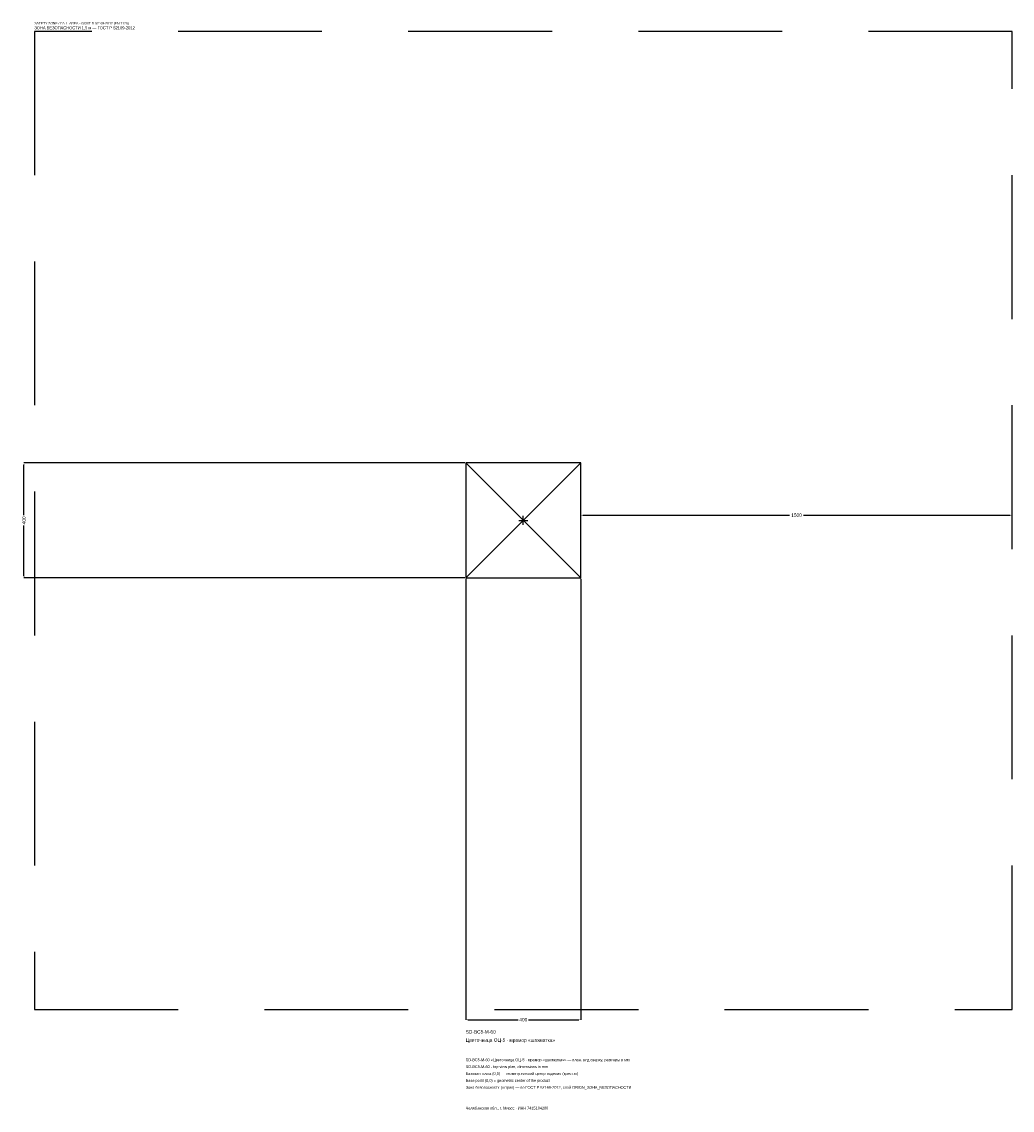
# Model space of a CAD drawing. Header units: metres. Extents: x -1744 to 1700, y -2050 to 1733.
import ezdxf

# ---------------------------------------------------------------- set-up
doc = ezdxf.new("R2010")
doc.units = ezdxf.units.M
doc.linetypes.add('DASHED', pattern=[800, 500, -300])
for name, color, linetype in [('ЗСК_ДАННЫЕ', 3, 'Continuous'), ('ЗСК_ЗОНА_БЕЗОПАСНОСТИ', 1, 'Continuous'), ('ЗСК_КОНТУР', 7, 'Continuous'), ('ЗСК_РАЗМЕРЫ', 8, 'Continuous')]:
    doc.layers.add(name, color=color, linetype=linetype)
doc.dimstyles.new('ORION', dxfattribs={"dimtxt": 12, "dimasz": 7.2, "dimexe": 1.25, "dimexo": 3.6, "dimtad": 1, "dimdec": 0, "dimcen": 2.5, "dimazin": 3, "dimtfac": 1, "dimtmove": 0, "dimatfit": 3})

# ---------------------------------------------------------------- blocks, each defined once
blk = doc.blocks.new('_CLOSEDFILLED')
at = {"color": 0, "linetype": 'BYBLOCK'}
blk.add_solid([(-1, 0.16), (0, 0), (-1, -0.16)], dxfattribs=at)
blk = doc.blocks.new('*D1')
for p, q in [((-200, -203.6), (-200, -1736)), ((200, -203.6), (200, -1736)), ((-192.8, -1736), (-18, -1736)), ((18, -1736), (192.8, -1736))]:
    blk.add_line(p, q)
at = {"layer": 'Defpoints'}
for p in [(-200, -200), (200, -200), (-200, -1736)]:
    blk.add_point(p, dxfattribs=at)
at = {"layer": 'ЗСК_РАЗМЕРЫ', "xscale": 7.199999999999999, "yscale": 7.199999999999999, "rotation": 180}
blk.add_blockref('_CLOSEDFILLED', (-200, -1736), dxfattribs=at)
at = {"layer": 'ЗСК_РАЗМЕРЫ', "xscale": 7.199999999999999, "yscale": 7.199999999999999}
blk.add_blockref('_CLOSEDFILLED', (200, -1736), dxfattribs=at)
at = {"layer": 'ЗСК_РАЗМЕРЫ', "insert": (0, -1736), "char_height": 12, "attachment_point": 5}
blk.add_mtext('400', dxfattribs=at)
blk = doc.blocks.new('*D2')
for p, q in [((-203.6, 200), (-1736, 200)), ((-1736, 18), (-1736, 192.8)), ((-1736, -192.8), (-1736, -18)), ((-203.6, -200), (-1736, -200))]:
    blk.add_line(p, q)
at = {"layer": 'Defpoints'}
for p in [(-200, 200), (-1736, -200), (-200, -200)]:
    blk.add_point(p, dxfattribs=at)
at = {"layer": 'ЗСК_РАЗМЕРЫ', "xscale": 7.199999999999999, "yscale": 7.199999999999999}
for p, rotation in [((-1736, 200), 90), ((-1736, -200), 270)]:
    blk.add_blockref('_CLOSEDFILLED', p, dxfattribs=dict(at, rotation=rotation))
at = {"layer": 'ЗСК_РАЗМЕРЫ', "insert": (-1736, 0), "char_height": 12, "attachment_point": 5, "rotation": 90}
blk.add_mtext('400', dxfattribs=at)
blk = doc.blocks.new('*D3')
for p, q in [((200, 3.6), (200, 18)), ((207.2, 18), (926, 18)), ((974, 18), (1692.8, 18)), ((1700, 3.6), (1700, 18))]:
    blk.add_line(p, q)
at = {"layer": 'Defpoints'}
for p in [(200, 18), (200, 0), (1700, 0)]:
    blk.add_point(p, dxfattribs=at)
at = {"layer": 'ЗСК_РАЗМЕРЫ', "xscale": 7.199999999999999, "yscale": 7.199999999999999, "rotation": 180}
blk.add_blockref('_CLOSEDFILLED', (200, 18), dxfattribs=at)
at = {"layer": 'ЗСК_РАЗМЕРЫ', "xscale": 7.199999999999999, "yscale": 7.199999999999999}
blk.add_blockref('_CLOSEDFILLED', (1700, 18), dxfattribs=at)
at = {"layer": 'ЗСК_РАЗМЕРЫ', "insert": (950, 18), "char_height": 12, "attachment_point": 5}
blk.add_mtext('1500', dxfattribs=at)
blk = doc.blocks.new('ОРИОН SD-BC5-M-60 Цветочница ОЦ-5 · мрамор шахматка')
at = {"layer": 'ЗСК_ЗОНА_БЕЗОПАСНОСТИ', "linetype": 'DASHED'}
blk.add_lwpolyline([(-1700, -1700), (1700, -1700), (1700, 1700), (-1700, 1700)], close=True, dxfattribs=at)
at = {"layer": 'ЗСК_КОНТУР'}
for p, q in [((-200, -200), (200, 200)), ((-200, 200), (200, -200))]:
    blk.add_line(p, q, dxfattribs=at)
blk.add_lwpolyline([(-200, -200), (200, -200), (200, 200), (-200, 200)], close=True, dxfattribs=at)
at = {"layer": 'ЗСК_РАЗМЕРЫ'}
for p, q in [((-16, 0), (16, 0)), ((0, -16), (0, 16))]:
    blk.add_line(p, q, dxfattribs=at)
at = {"layer": 'ЗСК_ДАННЫЕ'}
for tag, p in [('АРТИКУЛ', (-200, -1784)), ('НАИМЕНОВАНИЕ', (-200, -1812.8))]:
    blk.add_attdef(tag, p, '', height=12, dxfattribs=at)
at = {"layer": 'ЗСК_ДАННЫЕ', "flags": 1}
for tag, p in [('ПРОИЗВОДИТЕЛЬ', (-200, -1841.6)), ('ТЕЛЕФОН', (-200, -1870.4)), ('САЙТ', (-200, -1928)), ('АДРЕС', (-200, -1956.8)), ('РЕКВИЗИТЫ', (-200, -1985.6)), ('ГАБАРИТЫ', (-200, -2014.4)), ('ЗОНА_БЕЗОПАСНОСТИ', (-200, -2043.2))]:
    blk.add_attdef(tag, p, '', height=12, dxfattribs=at)
at = {"layer": 'ЗСК_ЗОНА_БЕЗОПАСНОСТИ', "color": 1}
for s, height, p in [('SAFETY ZONE / FALL AREA - GOST R 52169-2012 (EN 1176)', 8.4, (-1700, 1724)), ('ЗОНА БЕЗОПАСНОСТИ 1,5 м — ГОСТ Р 52169-2012', 10.2, (-1700, 1707.2))]:
    blk.add_text(s, height=height, dxfattribs=at).set_placement(p)
at = {"layer": 'ЗСК_РАЗМЕРЫ'}
dim = blk.add_linear_dim(base=(-1736, -200), p1=(-200, -200), p2=(-200, 200), angle=90, dimstyle='ORION', dxfattribs=at)
dim.commit()
dim.dimension.update_dxf_attribs({"geometry": '*D2', "text_midpoint": (-1736, 0)})
for base, p1, p2, picture, middle in [((200, 18), (200, 0), (1700, 0), '*D3', (950, 18)), ((-200, -1736), (-200, -200), (200, -200), '*D1', (0, -1736))]:
    dim = blk.add_linear_dim(base=base, p1=p1, p2=p2, dimstyle='ORION', dxfattribs=at)
    dim.commit()
    dim.dimension.update_dxf_attribs({"geometry": picture, "text_midpoint": middle})

msp = doc.modelspace()

# ---------------------------------------------------------------- block references
msp.add_blockref('ОРИОН SD-BC5-M-60 Цветочница ОЦ-5 · мрамор шахматка', (0, 0)).add_auto_attribs({'АРТИКУЛ': 'SD-BC5-M-60', 'НАИМЕНОВАНИЕ': 'Цветочница ОЦ-5 · мрамор «шахматка»'})

# ---------------------------------------------------------------- texts
at = {"layer": 'ЗСК_ДАННЫЕ', "color": 3}
for s, p in [('SD-BC5-M-60 «Цветочница ОЦ-5 · мрамор «шахматка»» — план, вид сверху, размеры в мм', (-200, -1880)), ('SD-BC5-M-60 - top view plan, dimensions in mm', (-200, -1904)), ('Челябинская обл., г. Миасс · ИНН 7415104200', (-200, -2048))]:
    msp.add_text(s, height=9.6, dxfattribs=at).set_placement(p)
at = {"layer": 'ЗСК_ДАННЫЕ', "color": 7}
for s, p in [('Базовая точка (0,0) — геометрический центр изделия (крестик)', (-200, -1928)), ('Base point (0,0) = geometric center of the product', (-200, -1952))]:
    msp.add_text(s, height=9.6, dxfattribs=at).set_placement(p)
at = {"layer": 'ЗСК_ДАННЫЕ', "color": 1}
msp.add_text('Зона безопасности (штрих) — по ГОСТ Р 52169-2012, слой ORION_ЗОНА_БЕЗОПАСНОСТИ', height=9.6, dxfattribs=at).set_placement((-200, -1976))

doc.saveas('drawing.dxf')
